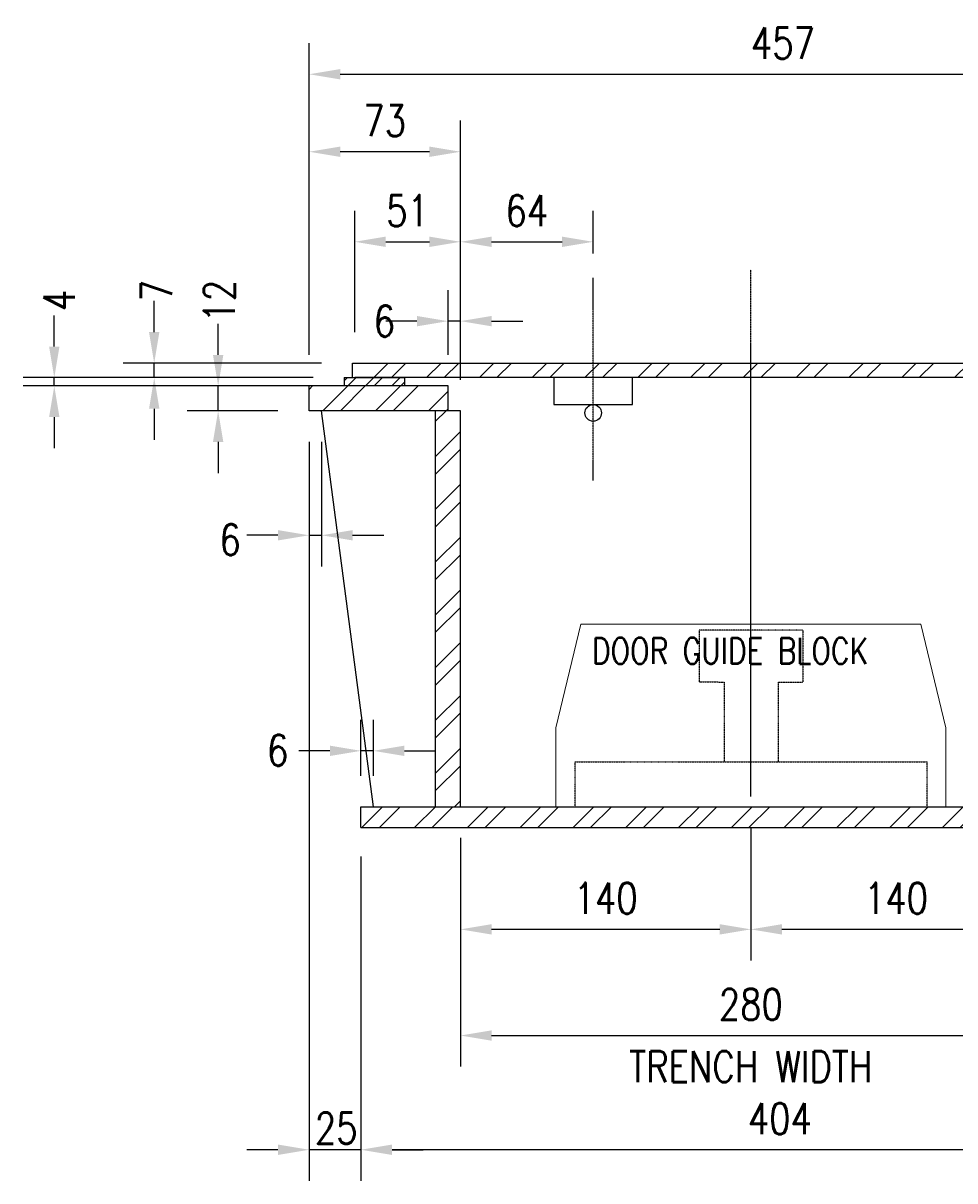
# Model space of a CAD drawing. Header units: millimetres. Extents: x 0 to 7032, y 2 to 1823.
# Tile 9 of 13: x 5142 to 5592, y 27 to 586. Entities that reach past the tile are written whole.
import ezdxf

# ---------------------------------------------------------------- set-up
doc = ezdxf.new("R2010")
doc.units = ezdxf.units.MM
doc.linetypes.add('CENTER2', pattern=[1.125, 0.75, -0.125, 0.125, -0.125])
doc.linetypes.add('HIDDEN2', pattern=[0.1875, 0.125, -0.0625])
for name, color, linetype in [('S-ANNO-TEXT', 2, 'Continuous'), ('S-SDEL-CNTR', 1, 'CENTER2'), ('S-SDEL-DIMS', 3, 'Continuous'), ('S-SDEL-HIDD', 8, 'HIDDEN2'), ('S-SDEL-LW25', 3, 'Continuous'), ('S-SECT-PATT', 1, 'Continuous')]:
    doc.layers.add(name, color=color, linetype=linetype)
doc.layers.add('S-SDEL-LW18', color=190, linetype='Continuous', lineweight=18)
doc.styles.add('ROMANS', font='ROMANS.shx', dxfattribs={"width": 0.8})
doc.styles.add('Text', font='romans.shx', dxfattribs={"width": 0.8, "height": 3})
doc.dimstyles.new('NFL_1', dxfattribs={"dimscale": 0, "dimtxt": 3, "dimasz": 3, "dimexe": 3, "dimexo": 3, "dimgap": 1.5, "dimtad": 1, "dimdec": 0, "dimzin": 3, "dimdsep": 46, "dimtxsty": 'Text', "dimcen": 3, "dimdle": 3, "dimclrd": 1, "dimclre": 1, "dimclrt": 2, "dimadec": 0, "dimazin": 0, "dimtfac": 0.75, "dimtdec": 0, "dimtmove": 2, "dimatfit": 3, "dimfxl": 0.125, "dimtfillclr": 1, "dimfrac": 2, "dimtolj": 1, "dimtzin": 0, "dimarcsym": 1})
pattern_1 = [(225, (-20479.596, -2771.597), (12.727922, -12.727922), []), (225, (-20488.081, -2771.597), (12.727922, -12.727922), [])]

# ---------------------------------------------------------------- blocks, each defined once
blk = doc.blocks.new('*D91')
at = {"layer": 'Defpoints', "color": 0, "transparency": 16777216}
for p in [(5305.37, 234.68), (5305.37, 207.69), (5311.37, 207.69)]:
    blk.add_point(p, dxfattribs=at)
at = {"layer": 'S-SDEL-DIMS', "color": 1, "lineweight": -2, "transparency": 16777216}
for p, q in [((5305.37, 222.69), (5305.37, 249.68)), ((5311.37, 222.69), (5311.37, 249.68)), ((5290.37, 234.68), (5275.37, 234.68)), ((5311.37, 234.68), (5305.37, 234.68)), ((5326.37, 234.68), (5341.37, 234.68))]:
    blk.add_line(p, q, dxfattribs=at)
at = {"layer": 'S-SDEL-DIMS', "color": 1, "transparency": 16777216}
for points in [[(5290.37, 237.18), (5290.37, 232.18), (5305.37, 234.68)], [(5326.37, 237.18), (5326.37, 232.18), (5311.37, 234.68)]]:
    blk.add_solid(points, dxfattribs=at)
at = {"layer": 'S-SDEL-DIMS', "color": 2, "transparency": 16777216, "insert": (5265.22, 234.92), "char_height": 15, "attachment_point": 5, "style": 'Text'}
blk.add_mtext('\\A1;6', dxfattribs=at)
blk = doc.blocks.new('*D92')
at = {"layer": 'Defpoints', "color": 0, "transparency": 16777216}
for p in [(5280.37, 398.69), (5286.37, 398.69), (5286.37, 338.66)]:
    blk.add_point(p, dxfattribs=at)
at = {"layer": 'S-SDEL-DIMS', "color": 1, "lineweight": -2, "transparency": 16777216}
for p, q in [((5280.37, 383.69), (5280.37, 323.66)), ((5286.37, 383.69), (5286.37, 323.66)), ((5265.37, 338.66), (5250.37, 338.66)), ((5280.37, 338.66), (5286.37, 338.66)), ((5301.37, 338.66), (5316.37, 338.66))]:
    blk.add_line(p, q, dxfattribs=at)
at = {"layer": 'S-SDEL-DIMS', "color": 1, "transparency": 16777216}
for points in [[(5265.37, 341.16), (5265.37, 336.16), (5280.37, 338.66)], [(5301.37, 341.16), (5301.37, 336.16), (5286.37, 338.66)]]:
    blk.add_solid(points, dxfattribs=at)
at = {"layer": 'S-SDEL-DIMS', "color": 2, "transparency": 16777216, "insert": (5242.29, 336.49), "char_height": 15, "attachment_point": 5, "style": 'Text'}
blk.add_mtext('\\A1;6', dxfattribs=at)
blk = doc.blocks.new('*D93')
at = {"layer": 'Defpoints', "color": 0, "transparency": 16777216}
for p in [(5493.37, 212.64), (5633.37, 208.69), (5493.37, 148.57)]:
    blk.add_point(p, dxfattribs=at)
at = {"layer": 'S-SDEL-DIMS', "color": 1, "lineweight": -2, "transparency": 16777216}
for p, q in [((5493.37, 197.64), (5493.37, 133.57)), ((5633.37, 193.69), (5633.37, 133.57)), ((5618.37, 148.57), (5508.37, 148.57))]:
    blk.add_line(p, q, dxfattribs=at)
at = {"layer": 'S-SDEL-DIMS', "color": 1, "transparency": 16777216}
for points in [[(5508.37, 151.07), (5508.37, 146.07), (5493.37, 148.57)], [(5618.37, 151.07), (5618.37, 146.07), (5633.37, 148.57)]]:
    blk.add_solid(points, dxfattribs=at)
at = {"layer": 'S-SDEL-DIMS', "color": 2, "transparency": 16777216, "insert": (5563.37, 163.57), "char_height": 15, "attachment_point": 5, "style": 'Text'}
blk.add_mtext('\\A1;140', dxfattribs=at)
blk = doc.blocks.new('*D94')
at = {"layer": 'Defpoints', "color": 0, "transparency": 16777216}
for p in [(5493.37, 212.64), (5353.37, 207.69), (5353.37, 148.57)]:
    blk.add_point(p, dxfattribs=at)
at = {"layer": 'S-SDEL-DIMS', "color": 1, "lineweight": -2, "transparency": 16777216}
for p, q in [((5493.37, 197.64), (5493.37, 133.57)), ((5353.37, 192.69), (5353.37, 133.57)), ((5478.37, 148.57), (5368.37, 148.57))]:
    blk.add_line(p, q, dxfattribs=at)
at = {"layer": 'S-SDEL-DIMS', "color": 1, "transparency": 16777216}
for points in [[(5368.37, 151.07), (5368.37, 146.07), (5353.37, 148.57)], [(5478.37, 151.07), (5478.37, 146.07), (5493.37, 148.57)]]:
    blk.add_solid(points, dxfattribs=at)
at = {"layer": 'S-SDEL-DIMS', "color": 2, "transparency": 16777216, "insert": (5423.37, 163.57), "char_height": 15, "attachment_point": 5, "style": 'Text'}
blk.add_mtext('\\A1;140', dxfattribs=at)
blk = doc.blocks.new('*D95')
at = {"layer": 'Defpoints', "color": 0, "transparency": 16777216}
for p in [(5353.37, 207.69), (5633.37, 208.69), (5633.37, 97.36)]:
    blk.add_point(p, dxfattribs=at)
at = {"layer": 'S-SDEL-DIMS', "color": 1, "lineweight": -2, "transparency": 16777216}
for p, q in [((5353.37, 192.69), (5353.37, 82.36)), ((5633.37, 193.69), (5633.37, 82.36)), ((5368.37, 97.36), (5618.37, 97.36))]:
    blk.add_line(p, q, dxfattribs=at)
at = {"layer": 'S-SDEL-DIMS', "color": 1, "transparency": 16777216}
for points in [[(5368.37, 99.86), (5368.37, 94.86), (5353.37, 97.36)], [(5618.37, 99.86), (5618.37, 94.86), (5633.37, 97.36)]]:
    blk.add_solid(points, dxfattribs=at)
at = {"layer": 'S-SDEL-DIMS', "color": 2, "transparency": 16777216, "char_height": 15, "attachment_point": 5, "style": 'Text'}
for s, insert in [('\\A1;280', (5493.37, 112.36)), ('\\A1;TRENCH WIDTH', (5493.37, 82.36))]:
    blk.add_mtext(s, dxfattribs=dict(at, insert=insert))
blk = doc.blocks.new('*D99')
at = {"layer": 'Defpoints', "color": 0, "transparency": 16777216}
for p in [(5305.37, 198.69), (5709.37, 198.69), (5305.37, 42.25)]:
    blk.add_point(p, dxfattribs=at)
at = {"layer": 'S-SDEL-DIMS', "color": 1, "lineweight": -2, "transparency": 16777216}
for p, q in [((5305.37, 183.69), (5305.37, 27.25)), ((5709.37, 183.69), (5709.37, 27.25)), ((5694.37, 42.25), (5320.37, 42.25))]:
    blk.add_line(p, q, dxfattribs=at)
at = {"layer": 'S-SDEL-DIMS', "color": 1, "transparency": 16777216}
for points in [[(5320.37, 44.75), (5320.37, 39.75), (5305.37, 42.25)], [(5694.37, 44.75), (5694.37, 39.75), (5709.37, 42.25)]]:
    blk.add_solid(points, dxfattribs=at)
at = {"layer": 'S-SDEL-DIMS', "color": 2, "transparency": 16777216, "insert": (5507.37, 57.25), "char_height": 15, "attachment_point": 5, "style": 'Text'}
blk.add_mtext('\\A1;404', dxfattribs=at)
blk = doc.blocks.new('*D100')
at = {"layer": 'Defpoints', "color": 0, "transparency": 16777216}
for p in [(5280.37, 398.69), (5305.37, 198.69), (5280.37, 42.25)]:
    blk.add_point(p, dxfattribs=at)
at = {"layer": 'S-SDEL-DIMS', "color": 1, "lineweight": -2, "transparency": 16777216}
for p, q in [((5280.37, 383.69), (5280.37, 27.25)), ((5305.37, 183.69), (5305.37, 27.25)), ((5265.37, 42.25), (5250.37, 42.25)), ((5305.37, 42.25), (5280.37, 42.25)), ((5320.37, 42.25), (5335.37, 42.25))]:
    blk.add_line(p, q, dxfattribs=at)
at = {"layer": 'S-SDEL-DIMS', "color": 1, "transparency": 16777216}
for points in [[(5265.37, 44.75), (5265.37, 39.75), (5280.37, 42.25)], [(5320.37, 44.75), (5320.37, 39.75), (5305.37, 42.25)]]:
    blk.add_solid(points, dxfattribs=at)
at = {"layer": 'S-SDEL-DIMS', "color": 2, "transparency": 16777216, "insert": (5293.44, 52.64), "char_height": 15, "attachment_point": 5, "style": 'Text'}
blk.add_mtext('\\A1;25', dxfattribs=at)
blk = doc.blocks.new('*D106')
at = {"layer": 'Defpoints', "color": 0, "transparency": 16777216}
for p in [(5353.37, 480.23), (5302.36, 421.69), (5353.37, 398.69)]:
    blk.add_point(p, dxfattribs=at)
at = {"layer": 'S-SDEL-DIMS', "color": 1, "lineweight": -2, "transparency": 16777216}
for p, q in [((5302.36, 436.69), (5302.36, 495.23)), ((5353.37, 413.69), (5353.37, 495.23)), ((5317.36, 480.23), (5338.37, 480.23))]:
    blk.add_line(p, q, dxfattribs=at)
at = {"layer": 'S-SDEL-DIMS', "color": 1, "transparency": 16777216}
for points in [[(5317.36, 482.73), (5317.36, 477.73), (5302.36, 480.23)], [(5338.37, 482.73), (5338.37, 477.73), (5353.37, 480.23)]]:
    blk.add_solid(points, dxfattribs=at)
at = {"layer": 'S-SDEL-DIMS', "color": 2, "transparency": 16777216, "insert": (5327.86, 495.23), "char_height": 15, "attachment_point": 5, "style": 'Text'}
blk.add_mtext('\\A1;51', dxfattribs=at)
blk = doc.blocks.new('*D107')
at = {"layer": 'Defpoints', "color": 0, "transparency": 16777216}
for p in [(5347.36, 441.95), (5347.36, 410.69), (5353.37, 398.69)]:
    blk.add_point(p, dxfattribs=at)
at = {"layer": 'S-SDEL-DIMS', "color": 1, "lineweight": -2, "transparency": 16777216}
for p, q in [((5347.36, 425.69), (5347.36, 456.95)), ((5353.37, 413.69), (5353.37, 456.95)), ((5332.36, 441.95), (5317.36, 441.95)), ((5353.37, 441.95), (5347.36, 441.95)), ((5368.37, 441.95), (5383.37, 441.95))]:
    blk.add_line(p, q, dxfattribs=at)
at = {"layer": 'S-SDEL-DIMS', "color": 1, "transparency": 16777216}
for points in [[(5332.36, 444.45), (5332.36, 439.45), (5347.36, 441.95)], [(5368.37, 444.45), (5368.37, 439.45), (5353.37, 441.95)]]:
    blk.add_solid(points, dxfattribs=at)
at = {"layer": 'S-SDEL-DIMS', "color": 2, "transparency": 16777216, "insert": (5316.68, 441.95), "char_height": 15, "attachment_point": 5, "style": 'Text'}
blk.add_mtext('\\A1;6', dxfattribs=at)
blk = doc.blocks.new('*D108')
at = {"layer": 'Defpoints', "color": 0, "transparency": 16777216}
for p in [(5280.37, 523.67), (5280.37, 410.69), (5353.37, 398.69)]:
    blk.add_point(p, dxfattribs=at)
at = {"layer": 'S-SDEL-DIMS', "color": 1, "lineweight": -2, "transparency": 16777216}
for p, q in [((5280.37, 425.69), (5280.37, 538.67)), ((5353.37, 413.69), (5353.37, 538.67)), ((5338.37, 523.67), (5295.37, 523.67))]:
    blk.add_line(p, q, dxfattribs=at)
at = {"layer": 'S-SDEL-DIMS', "color": 1, "transparency": 16777216}
for points in [[(5295.37, 526.17), (5295.37, 521.17), (5280.37, 523.67)], [(5338.37, 526.17), (5338.37, 521.17), (5353.37, 523.67)]]:
    blk.add_solid(points, dxfattribs=at)
at = {"layer": 'S-SDEL-DIMS', "color": 2, "transparency": 16777216, "insert": (5316.87, 538.67), "char_height": 15, "attachment_point": 5, "style": 'Text'}
blk.add_mtext('\\A1;73', dxfattribs=at)
blk = doc.blocks.new('*D109')
at = {"layer": 'Defpoints', "color": 0, "transparency": 16777216}
for p in [(5737.37, 561.05), (5280.37, 410.69), (5737.37, 410.69)]:
    blk.add_point(p, dxfattribs=at)
at = {"layer": 'S-SDEL-DIMS', "color": 1, "lineweight": -2, "transparency": 16777216}
for p, q in [((5280.37, 425.69), (5280.37, 576.05)), ((5737.37, 425.69), (5737.37, 576.05)), ((5295.37, 561.05), (5722.37, 561.05))]:
    blk.add_line(p, q, dxfattribs=at)
at = {"layer": 'S-SDEL-DIMS', "color": 1, "transparency": 16777216}
for points in [[(5295.37, 563.55), (5295.37, 558.55), (5280.37, 561.05)], [(5722.37, 563.55), (5722.37, 558.55), (5737.37, 561.05)]]:
    blk.add_solid(points, dxfattribs=at)
at = {"layer": 'S-SDEL-DIMS', "color": 2, "transparency": 16777216, "insert": (5508.87, 576.05), "char_height": 15, "attachment_point": 5, "style": 'Text'}
blk.add_mtext('\\A1;457', dxfattribs=at)
blk = doc.blocks.new('*D110')
at = {"layer": 'Defpoints', "color": 0, "transparency": 16777216}
for p in [(5236.52, 410.69), (5280.37, 410.69), (5280.37, 398.69)]:
    blk.add_point(p, dxfattribs=at)
at = {"layer": 'S-SDEL-DIMS', "color": 1, "lineweight": -2, "transparency": 16777216}
for p, q in [((5236.52, 425.69), (5236.52, 440.69)), ((5265.37, 410.69), (5221.52, 410.69)), ((5236.52, 398.69), (5236.52, 410.69)), ((5265.37, 398.69), (5221.52, 398.69)), ((5236.52, 383.69), (5236.52, 368.69))]:
    blk.add_line(p, q, dxfattribs=at)
at = {"layer": 'S-SDEL-DIMS', "color": 1, "transparency": 16777216}
for points in [[(5234.02, 425.69), (5239.02, 425.69), (5236.52, 410.69)], [(5234.02, 383.69), (5239.02, 383.69), (5236.52, 398.69)]]:
    blk.add_solid(points, dxfattribs=at)
at = {"layer": 'S-SDEL-DIMS', "color": 2, "transparency": 16777216, "insert": (5237.03, 451.6), "char_height": 15, "attachment_point": 5, "rotation": 90, "style": 'Text'}
blk.add_mtext('\\A1;12', dxfattribs=at)
blk = doc.blocks.new('*D111')
at = {"layer": 'Defpoints', "color": 0, "transparency": 16777216}
for p in [(5157.49, 414.69), (5297.36, 414.69), (5297.36, 410.69)]:
    blk.add_point(p, dxfattribs=at)
at = {"layer": 'S-SDEL-DIMS', "color": 1, "lineweight": -2, "transparency": 16777216}
for p, q in [((5157.49, 429.69), (5157.49, 444.69)), ((5282.36, 414.69), (5142.49, 414.69)), ((5157.49, 410.69), (5157.49, 414.69)), ((5282.36, 410.69), (5142.49, 410.69)), ((5157.49, 395.69), (5157.49, 380.69))]:
    blk.add_line(p, q, dxfattribs=at)
at = {"layer": 'S-SDEL-DIMS', "color": 1, "transparency": 16777216}
for points in [[(5154.99, 429.69), (5159.99, 429.69), (5157.49, 414.69)], [(5154.99, 395.69), (5159.99, 395.69), (5157.49, 410.69)]]:
    blk.add_solid(points, dxfattribs=at)
at = {"layer": 'S-SDEL-DIMS', "color": 2, "transparency": 16777216, "insert": (5159.86, 451.94), "char_height": 15, "attachment_point": 5, "rotation": 90, "style": 'Text'}
blk.add_mtext('\\A1;4', dxfattribs=at)
blk = doc.blocks.new('*D112')
at = {"layer": 'Defpoints', "color": 0, "transparency": 16777216}
for p in [(5205.68, 421.69), (5301.36, 421.69), (5297.36, 414.69)]:
    blk.add_point(p, dxfattribs=at)
at = {"layer": 'S-SDEL-DIMS', "color": 1, "lineweight": -2, "transparency": 16777216}
for p, q in [((5205.68, 436.69), (5205.68, 451.69)), ((5286.36, 421.69), (5190.68, 421.69)), ((5205.68, 414.69), (5205.68, 421.69)), ((5282.36, 414.69), (5190.68, 414.69)), ((5205.68, 399.69), (5205.68, 384.69))]:
    blk.add_line(p, q, dxfattribs=at)
at = {"layer": 'S-SDEL-DIMS', "color": 1, "transparency": 16777216}
for points in [[(5203.18, 436.69), (5208.18, 436.69), (5205.68, 421.69)], [(5203.18, 399.69), (5208.18, 399.69), (5205.68, 414.69)]]:
    blk.add_solid(points, dxfattribs=at)
at = {"layer": 'S-SDEL-DIMS', "color": 2, "transparency": 16777216, "insert": (5206.77, 456.69), "char_height": 15, "attachment_point": 5, "rotation": 90, "style": 'Text'}
blk.add_mtext('\\A1;7', dxfattribs=at)
blk = doc.blocks.new('*D89')
at = {"layer": 'Defpoints', "color": 0, "transparency": 16777216}
for p in [(5417.37, 480.23), (5417.37, 459.6), (5353.37, 398.69)]:
    blk.add_point(p, dxfattribs=at)
at = {"layer": 'S-SDEL-DIMS', "color": 1, "lineweight": -2, "transparency": 16777216}
for p, q in [((5353.37, 413.69), (5353.37, 495.23)), ((5417.37, 474.6), (5417.37, 495.23)), ((5368.37, 480.23), (5402.37, 480.23))]:
    blk.add_line(p, q, dxfattribs=at)
at = {"layer": 'S-SDEL-DIMS', "color": 1, "transparency": 16777216}
for points in [[(5368.37, 482.73), (5368.37, 477.73), (5353.37, 480.23)], [(5402.37, 482.73), (5402.37, 477.73), (5417.37, 480.23)]]:
    blk.add_solid(points, dxfattribs=at)
at = {"layer": 'S-SDEL-DIMS', "color": 2, "transparency": 16777216, "insert": (5385.37, 495.23), "char_height": 15, "attachment_point": 5, "style": 'Text'}
blk.add_mtext('\\A1;64', dxfattribs=at)

msp = doc.modelspace()

# ---------------------------------------------------------------- hatches: boundary and pattern name
at = {"layer": 'S-SECT-PATT'}
h = msp.add_hatch(dxfattribs=at)
h.set_pattern_fill('ANSI32', color=256, scale=24)
h.set_pattern_definition([(45, (-20757.794, -2413.488), (-6.363961, 6.363961), []), (45, (-20753.552, -2413.488), (-6.363961, 6.363961), [])])
edge = h.paths.add_edge_path()
edge.add_line((5647.37, 414.69), (5700.37, 414.69))
edge.add_line((5700.37, 414.69), (5700.37, 410.69))
edge.add_line((5700.37, 410.69), (5639.37, 410.69))
edge.add_arc((5639.37, 420.69), 10, -36.8699, 270, ccw=False)
edge = h.paths.add_edge_path(flags=16)
edge.add_arc((5639.37, 420.69), 6, 0, 360)
edge = h.paths.add_edge_path()
edge.add_line((5602.37, 414.69), (5631.37, 414.69))
edge.add_arc((5639.37, 420.69), 10, 216.8699, 270)
edge.add_line((5639.37, 410.69), (5602.37, 410.69))
edge.add_line((5602.37, 410.69), (5602.37, 414.69))
h.paths.add_polyline_path([(5297.36, 414.69), (5326.36, 414.69), (5326.36, 410.69), (5297.36, 410.69)])
h = msp.add_hatch(dxfattribs=at)
h.set_pattern_fill('ANSI32', color=256, scale=48)
h.set_pattern_definition([(45, (-20757.794, -2413.488), (-12.727922, 12.727922), []), (45, (-20749.309, -2413.488), (-12.727922, 12.727922), [])])
h.paths.add_polyline_path([(5301.36, 421.69), (5621.37, 421.69), (5621.37, 414.69), (5301.36, 414.69)])
h = msp.add_hatch(dxfattribs=at)
h.set_pattern_fill('ANSI32', color=256, scale=48, angle=180)
h.set_pattern_definition(pattern_1)
h.paths.add_polyline_path([(5280.37, 410.69), (5347.36, 410.69), (5347.36, 398.69), (5280.37, 398.69)])
h = msp.add_hatch(dxfattribs=at)
h.set_pattern_fill('ANSI32', color=256, scale=48, angle=180)
h.set_pattern_definition(pattern_1)
h.paths.add_polyline_path([(5341.37, 398.69), (5347.36, 398.69), (5353.37, 398.69), (5353.37, 207.69), (5341.37, 207.69)])
h = msp.add_hatch(dxfattribs=at)
h.set_pattern_fill('ANSI32', color=256, scale=48, angle=180)
h.set_pattern_definition([(225, (-21997.582, -7182.27), (12.727922, -12.727922), []), (225, (-22006.067, -7182.27), (12.727922, -12.727922), [])])
h.paths.add_polyline_path([(5709.37, 207.69), (5305.37, 207.69), (5305.37, 197.69), (5709.37, 197.69)])

# ---------------------------------------------------------------- linework, layer by layer
at = {"layer": 'S-SDEL-CNTR'}
for p, q in [((5493.37, 212.64), (5493.37, 466.81)), ((5417.37, 365.13), (5417.37, 462.79))]:
    msp.add_line(p, q, dxfattribs=at)
at = {"layer": 'S-SDEL-HIDD', "linetype": 'HIDDEN2'}
for p, q in [((5518.5, 292.84), (5468.5, 292.84)), ((5468.5, 292.84), (5468.5, 267.84)), ((5518.5, 292.84), (5518.5, 267.84)), ((5468.5, 268.02), (5480.5, 267.84)), ((5480.5, 267.84), (5480.5, 229.36)), ((5506.5, 267.84), (5506.5, 229.36)), ((5506.5, 267.84), (5518.5, 267.84)), ((5408.63, 229.36), (5578.37, 229.36)), ((5408.63, 207.69), (5408.63, 229.36)), ((5578.37, 207.69), (5578.37, 229.36))]:
    msp.add_line(p, q, dxfattribs=at)
at = {"layer": 'S-SDEL-LW18'}
for p, q in [((5411.37, 295.84), (5399.37, 245.84)), ((5411.37, 295.84), (5575.37, 295.84)), ((5575.37, 295.84), (5587.37, 245.84)), ((5399.37, 245.84), (5399.37, 207.69)), ((5587.37, 245.84), (5587.37, 207.69))]:
    msp.add_line(p, q, dxfattribs=at)
at = {"layer": 'S-SDEL-LW25'}
for p, q in [((5301.36, 414.69), (5301.36, 421.69)), ((5301.36, 421.69), (5621.37, 421.69)), ((5297.36, 414.69), (5326.36, 414.69)), ((5297.36, 414.69), (5297.36, 410.69)), ((5621.37, 414.69), (5302.36, 414.69)), ((5326.36, 414.69), (5326.36, 410.69)), ((5282.37, 410.69), (5264.37, 410.69)), ((5280.37, 398.69), (5280.37, 410.69)), ((5347.36, 410.69), (5282.37, 410.69)), ((5326.36, 410.69), (5297.36, 410.69)), ((5347.36, 398.69), (5347.36, 410.69)), ((5347.36, 398.69), (5280.37, 398.69)), ((5311.37, 207.69), (5286.37, 398.69)), ((5341.37, 207.69), (5341.37, 398.69)), ((5353.37, 398.69), (5341.37, 398.69)), ((5353.37, 207.69), (5353.37, 398.69)), ((5305.37, 197.69), (5305.37, 207.69)), ((5305.37, 207.69), (5709.37, 207.69)), ((5305.37, 197.69), (5709.37, 197.69))]:
    msp.add_line(p, q, dxfattribs=at)
msp.add_lwpolyline([(5398.37, 414.69), (5398.37, 401.69), (5436.37, 401.69), (5436.37, 414.69)], close=True, dxfattribs=at)
msp.add_circle((5417.37, 397.69), 4, dxfattribs=at)

# ---------------------------------------------------------------- texts
at = {"layer": 'S-ANNO-TEXT', "insert": (5416.7, 289.12), "char_height": 12.5, "width": 200.5091, "attachment_point": 1, "style": 'ROMANS'}
msp.add_mtext('DOOR GUIDE BLOCK', dxfattribs=at)

# ---------------------------------------------------------------- dimensions: what is measured, and where the dimension line sits
at = {"layer": 'S-SDEL-DIMS'}
for base, p1, p2, picture, middle in [((5737.37, 561.05), (5280.37, 410.69), (5737.37, 410.69), '*D109', (5508.87, 576.05)), ((5280.37, 523.67), (5353.37, 398.69), (5280.37, 410.69), '*D108', (5316.87, 538.67)), ((5353.37, 480.23), (5302.36, 421.69), (5353.37, 398.69), '*D106', (5327.86, 495.23)), ((5417.37, 480.23), (5353.37, 398.69), (5417.37, 459.6), '*D89', (5385.37, 495.23)), ((5353.37, 148.57), (5493.37, 212.64), (5353.37, 207.69), '*D94', (5423.37, 163.57)), ((5493.37, 148.57), (5633.37, 208.69), (5493.37, 212.64), '*D93', (5563.37, 163.57)), ((5305.37, 42.25), (5709.37, 198.69), (5305.37, 198.69), '*D99', (5507.37, 57.25))]:
    dim = msp.add_linear_dim(base=base, p1=p1, p2=p2, dimstyle='NFL_1', dxfattribs=at)
    dim.commit()
    dim.dimension.update_dxf_attribs({"geometry": picture, "text_midpoint": middle})
for base, p1, p2, picture, middle in [((5236.52, 410.69), (5280.37, 398.69), (5280.37, 410.69), '*D110', (5237.03, 451.6)), ((5157.49, 414.69), (5297.36, 410.69), (5297.36, 414.69), '*D111', (5159.86, 451.94)), ((5205.68, 421.69), (5297.36, 414.69), (5301.36, 421.69), '*D112', (5206.77, 456.69))]:
    dim = msp.add_linear_dim(base=base, p1=p1, p2=p2, angle=90, dimstyle='NFL_1', dxfattribs=at)
    dim.commit()
    dim.dimension.update_dxf_attribs({"geometry": picture, "text_midpoint": middle, "dimtype": 160})
for base, p1, p2, picture, middle in [((5347.36, 441.95), (5353.37, 398.69), (5347.36, 410.69), '*D107', (5316.68, 441.95)), ((5286.37, 338.66), (5280.37, 398.69), (5286.37, 398.69), '*D92', (5242.29, 336.49)), ((5280.37, 42.25), (5305.37, 198.69), (5280.37, 398.69), '*D100', (5293.44, 52.64)), ((5305.37, 234.68), (5311.37, 207.69), (5305.37, 207.69), '*D91', (5265.22, 234.92))]:
    dim = msp.add_linear_dim(base=base, p1=p1, p2=p2, dimstyle='NFL_1', dxfattribs=at)
    dim.commit()
    dim.dimension.update_dxf_attribs({"geometry": picture, "text_midpoint": middle, "dimtype": 160})
dim = msp.add_linear_dim(base=(5633.37, 97.36), p1=(5353.37, 207.69), p2=(5633.37, 208.69), text='<>\\X TRENCH WIDTH', dimstyle='NFL_1', dxfattribs=at)
dim.commit()
dim.dimension.update_dxf_attribs({"geometry": '*D95', "text_midpoint": (5493.37, 97.36)})

doc.saveas('drawing.dxf')
